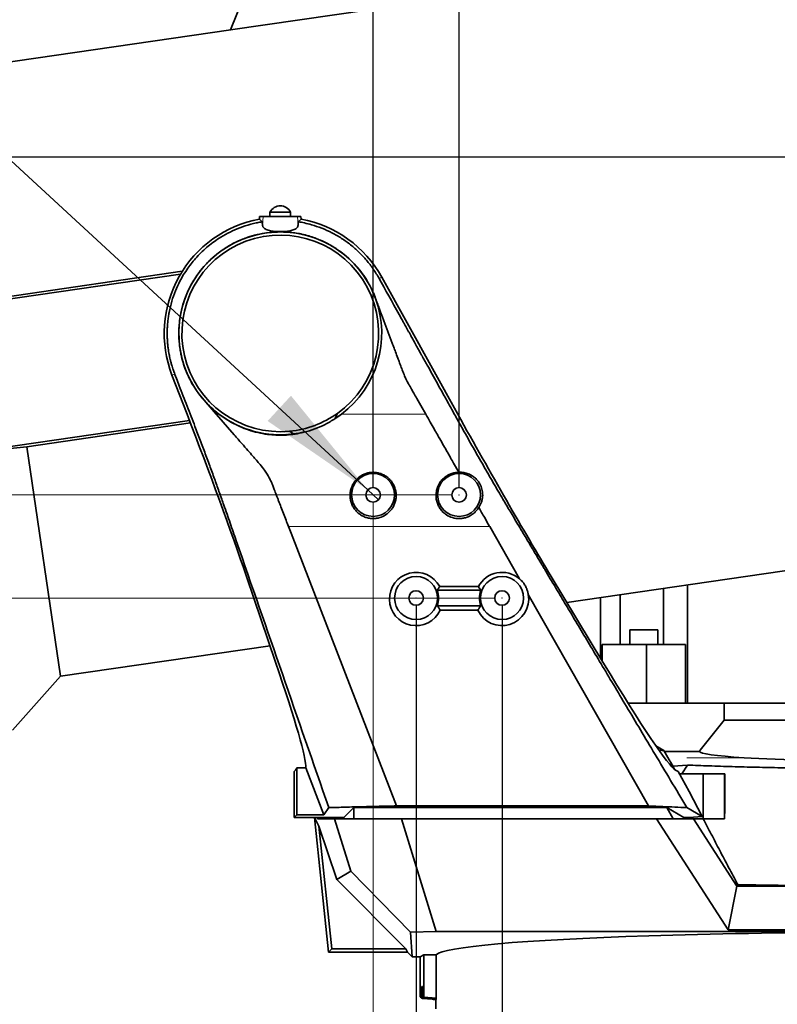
# Model space of a CAD drawing. Header units: millimetres. Extents: x 0 to 12115, y 0 to 8400.
# Tile 80 of 123: x 6491 to 6932, y 3265 to 3838. Entities that reach past the tile are written whole.
import ezdxf

# ---------------------------------------------------------------- set-up
doc = ezdxf.new("R2010")
doc.units = ezdxf.units.MM
doc.header["$LTSCALE"] = 20
doc.header["$PDSIZE"] = -1
doc.layers.add('SVART_TEXT', color=7, linetype='Continuous')
doc.styles.add('SLDTEXTSTYLE0', font='TXT', dxfattribs={"width": 0.605})
doc.dimstyles.new('SLDDIMSTYLE0', dxfattribs={"dimtxt": 70, "dimasz": 70, "dimexe": 0, "dimexo": 0.0625, "dimgap": 17.5, "dimtad": 1, "dimdec": 1, "dimrnd": 1e-09, "dimzin": 12, "dimdsep": 46, "dimtxsty": 'SLDTEXTSTYLE0', "dimsah": 1, "dimcen": 0.09, "dimadec": 0, "dimazin": 3, "dimtfac": 1, "dimtofl": 0, "dimtmove": 0, "dimatfit": 3, "dimfxl": 1, "dimfrac": 2, "dimtolj": 1, "dimtzin": 12, "dimarcsym": 0})
doc.dimstyles.new('SLDDIMSTYLE1', dxfattribs={"dimtxt": 70, "dimasz": 70, "dimexe": 0, "dimexo": 0.0625, "dimgap": 17.5, "dimtad": 1, "dimdec": 1, "dimrnd": 1e-09, "dimzin": 12, "dimdsep": 46, "dimtxsty": 'SLDTEXTSTYLE0', "dimsah": 1, "dimcen": 0.09, "dimadec": 0, "dimazin": 3, "dimtfac": 1, "dimtmove": 0, "dimatfit": 0, "dimfxl": 1, "dimfrac": 2, "dimtolj": 1, "dimtzin": 12, "dimarcsym": 0})
doc.dimstyles.new('SLDDIMSTYLE3', dxfattribs={"dimtxt": 70, "dimasz": 70, "dimexe": 0, "dimexo": 0.0625, "dimgap": 17.5, "dimtad": 0, "dimtih": 1, "dimtoh": 1, "dimdec": 1, "dimrnd": 1e-09, "dimzin": 12, "dimdsep": 46, "dimtxsty": 'SLDTEXTSTYLE0', "dimblk1": 'NONE', "dimsah": 1, "dimcen": 0, "dimadec": 0, "dimazin": 3, "dimtfac": 1, "dimtmove": 0, "dimatfit": 3, "dimldrblk": 'NONE', "dimfxl": 1, "dimfrac": 2, "dimtolj": 1, "dimtzin": 12, "dimarcsym": 0})
doc.dimstyles.new('SLDDIMSTYLE4', dxfattribs={"dimtxt": 70, "dimasz": 70, "dimexe": 0, "dimexo": 0.0625, "dimgap": 17.5, "dimtad": 1, "dimdec": 0, "dimrnd": 1e-09, "dimzin": 12, "dimdsep": 46, "dimtxsty": 'SLDTEXTSTYLE0', "dimsah": 1, "dimcen": 0.09, "dimadec": 0, "dimazin": 3, "dimtfac": 1, "dimtofl": 0, "dimtmove": 0, "dimatfit": 3, "dimfxl": 1, "dimfrac": 2, "dimtolj": 1, "dimtzin": 12, "dimarcsym": 0})
doc.dimstyles.new('SLDDIMSTYLE6', dxfattribs={"dimtxt": 0.18, "dimasz": 70, "dimexe": 0, "dimexo": 0.0625, "dimgap": 0, "dimtad": 0, "dimtih": 1, "dimtoh": 1, "dimdec": 0, "dimrnd": 1e-09, "dimzin": 0, "dimdsep": 46, "dimtxsty": 'Standard', "dimsah": 1, "dimcen": 0.09, "dimadec": 0, "dimazin": 0, "dimtfac": 70, "dimtdec": 0, "dimtofl": 0, "dimtmove": 0, "dimatfit": 3, "dimfxl": 1, "dimfrac": 2, "dimtolj": 1, "dimtzin": 0, "dimarcsym": 0})

# ---------------------------------------------------------------- blocks, each defined once
blk = doc.blocks.new('_D_25')
at = {"layer": 'SVART_TEXT'}
for p, q in [((6722.06, 3497.82), (6722.06, 2773.56)), ((6772.06, 3497.82), (6772.06, 2773.56)), ((6722.06, 2803.56), (6499.25, 2803.56)), ((6772.06, 2803.56), (6722.06, 2803.56)), ((6772.06, 2803.56), (6892.06, 2803.56))]:
    blk.add_line(p, q, dxfattribs=at)
for points in [[(6722.06, 2803.56), (6652.06, 2813.56), (6652.06, 2793.56)], [(6772.06, 2803.56), (6842.06, 2793.56), (6842.06, 2813.56)]]:
    blk.add_solid(points, dxfattribs=at)
at = {"layer": 'SVART_TEXT', "insert": (6499.25, 2893.8), "char_height": 70, "attachment_point": 1, "style": 'SLDTEXTSTYLE0'}
blk.add_mtext('50', dxfattribs=at)
blk = doc.blocks.new('_D_26')
at = {"layer": 'SVART_TEXT'}
for p, q in [((6697.06, 3565.82), (6697.06, 3932.46)), ((6747.06, 3565.82), (6747.06, 3932.46)), ((6697.06, 3902.46), (6499.25, 3902.46)), ((6747.06, 3902.46), (6697.06, 3902.46)), ((6747.06, 3902.46), (6867.06, 3902.46))]:
    blk.add_line(p, q, dxfattribs=at)
for points in [[(6697.06, 3902.46), (6627.06, 3912.46), (6627.06, 3892.46)], [(6747.06, 3902.46), (6817.06, 3892.46), (6817.06, 3912.46)]]:
    blk.add_solid(points, dxfattribs=at)
at = {"layer": 'SVART_TEXT', "insert": (6499.25, 3992.7), "char_height": 70, "attachment_point": 1, "style": 'SLDTEXTSTYLE0'}
blk.add_mtext('50', dxfattribs=at)
blk = doc.blocks.new('_D_30')
at = {"color": 7, "linetype": 'Continuous', "lineweight": 0}
for p, q in [((6722.06, 3497.82), (6722.06, 2592.21)), ((6995.56, 2870.55), (6995.56, 2592.21)), ((6722.06, 2622.21), (6995.56, 2622.21))]:
    blk.add_line(p, q, dxfattribs=at)
at = {"color": 7, "linetype": 'Continuous', "lineweight": 18}
for points in [[(6722.06, 2622.21), (6792.06, 2612.21), (6792.06, 2632.21)], [(6995.56, 2622.21), (6925.56, 2632.21), (6925.56, 2612.21)]]:
    blk.add_solid(points, dxfattribs=at)
at = {"color": 7, "linetype": 'Continuous', "lineweight": 18, "insert": (6738.5, 2712.44), "char_height": 70, "attachment_point": 1, "style": 'SLDTEXTSTYLE0'}
blk.add_mtext('273,5', dxfattribs=at)
blk = doc.blocks.new('_D_33')
at = {"layer": 'SVART_TEXT'}
for p, q in [((7341.56, 4903.31), (5673.56, 4903.31)), ((5703.56, 3758.31), (5703.56, 4903.31)), ((7341.56, 3758.31), (5673.56, 3758.31))]:
    blk.add_line(p, q, dxfattribs=at)
for points in [[(5703.56, 4903.31), (5693.56, 4833.31), (5713.56, 4833.31)], [(5703.56, 3758.31), (5713.56, 3828.31), (5693.56, 3828.31)]]:
    blk.add_solid(points, dxfattribs=at)
at = {"layer": 'SVART_TEXT', "insert": (5613.33, 4223.87), "char_height": 70, "attachment_point": 1, "rotation": 90, "style": 'SLDTEXTSTYLE0'}
blk.add_mtext('1145', dxfattribs=at)
blk = doc.blocks.new('_D_34')
at = {"layer": 'SVART_TEXT'}
for p, q in [((7341.56, 3758.31), (5673.56, 3758.31)), ((5703.56, 2978.31), (5703.56, 3758.31)), ((7197.07, 2978.31), (5673.56, 2978.31))]:
    blk.add_line(p, q, dxfattribs=at)
for points in [[(5703.56, 3758.31), (5693.56, 3688.31), (5713.56, 3688.31)], [(5703.56, 2978.31), (5713.56, 3048.31), (5693.56, 3048.31)]]:
    blk.add_solid(points, dxfattribs=at)
at = {"layer": 'SVART_TEXT', "insert": (5613.33, 3288.11), "char_height": 70, "attachment_point": 1, "rotation": 90, "style": 'SLDTEXTSTYLE0'}
blk.add_mtext('780', dxfattribs=at)
blk = doc.blocks.new('_D_35')
at = {"layer": 'SVART_TEXT'}
for p, q in [((7130.56, 5299.46), (5533.56, 5299.46)), ((5563.56, 5299.46), (5563.56, 2978.31)), ((7197.07, 2978.31), (5533.56, 2978.31))]:
    blk.add_line(p, q, dxfattribs=at)
for points in [[(5563.56, 5299.46), (5553.56, 5229.46), (5573.56, 5229.46)], [(5563.56, 2978.31), (5573.56, 3048.31), (5553.56, 3048.31)]]:
    blk.add_solid(points, dxfattribs=at)
at = {"layer": 'SVART_TEXT', "insert": (5473.33, 4031.94), "char_height": 70, "attachment_point": 1, "rotation": 90, "style": 'SLDTEXTSTYLE0'}
blk.add_mtext('2321', dxfattribs=at)
blk = doc.blocks.new('_D_47')
at = {"color": 7, "linetype": 'Continuous', "lineweight": 0}
for p, q in [((6768.06, 3501.82), (5813.56, 3501.82)), ((5843.56, 3501.82), (5843.56, 2978.31)), ((6636.22, 2978.31), (5813.56, 2978.31))]:
    blk.add_line(p, q, dxfattribs=at)
at = {"color": 7, "linetype": 'Continuous', "lineweight": 18}
for points in [[(5843.56, 3501.82), (5833.56, 3431.82), (5853.56, 3431.82)], [(5843.56, 2978.31), (5853.56, 3048.31), (5833.56, 3048.31)]]:
    blk.add_solid(points, dxfattribs=at)
at = {"color": 7, "linetype": 'Continuous', "lineweight": 18, "insert": (5753.33, 3119.76), "char_height": 70, "attachment_point": 1, "rotation": 90, "style": 'SLDTEXTSTYLE0'}
blk.add_mtext('523,5', dxfattribs=at)
blk = doc.blocks.new('_D_48')
at = {"color": 7, "linetype": 'Continuous', "lineweight": 0}
for p, q in [((5843.56, 3561.82), (5843.56, 3681.82)), ((6743.06, 3561.82), (5813.56, 3561.82)), ((5843.56, 3501.82), (5843.56, 3561.82)), ((6768.06, 3501.82), (5813.56, 3501.82)), ((5843.56, 3501.82), (5843.56, 3381.82))]:
    blk.add_line(p, q, dxfattribs=at)
at = {"color": 7, "linetype": 'Continuous', "lineweight": 18}
for points in [[(5843.56, 3561.82), (5853.56, 3631.82), (5833.56, 3631.82)], [(5843.56, 3501.82), (5833.56, 3431.82), (5853.56, 3431.82)]]:
    blk.add_solid(points, dxfattribs=at)
at = {"color": 7, "linetype": 'Continuous', "lineweight": 18, "insert": (5753.33, 3478.35), "char_height": 70, "attachment_point": 1, "rotation": 90, "style": 'SLDTEXTSTYLE0'}
blk.add_mtext('60', dxfattribs=at)
blk = doc.blocks.new('_D_49')
at = {"color": 7, "linetype": 'Continuous', "lineweight": 0}
for p, q in [((6697.06, 3557.82), (6697.06, 2592.21)), ((6722.06, 3497.82), (6722.06, 2592.21)), ((6697.06, 2622.21), (6499.25, 2622.21)), ((6697.06, 2622.21), (6722.06, 2622.21)), ((6722.06, 2622.21), (6842.06, 2622.21))]:
    blk.add_line(p, q, dxfattribs=at)
at = {"color": 7, "linetype": 'Continuous', "lineweight": 18}
for points in [[(6697.06, 2622.21), (6627.06, 2632.21), (6627.06, 2612.21)], [(6722.06, 2622.21), (6792.06, 2612.21), (6792.06, 2632.21)]]:
    blk.add_solid(points, dxfattribs=at)
at = {"color": 7, "linetype": 'Continuous', "lineweight": 18, "insert": (6499.25, 2712.44), "char_height": 70, "attachment_point": 1, "style": 'SLDTEXTSTYLE0'}
blk.add_mtext('25', dxfattribs=at)
blk = doc.blocks.new('SW_SYMBOL_HOLE_DEPTH')
at = {"layer": 'SVART_TEXT', "color": 0}
for p, q in [((0, 17500), (16000, 17500)), ((8000, 17500), (8000, 1500)), ((2000, 11100), (8000, 1500)), ((14000, 11100), (8000, 1500))]:
    blk.add_line(p, q, dxfattribs=at)
blk = doc.blocks.new('_D_50')
at = {"color": 7, "linetype": 'Continuous', "lineweight": 0}
for p, q in [((6329.69, 3900.86), (5753.93, 3900.86)), ((6693.94, 3564.71), (6329.69, 3900.86)), ((6700.18, 3558.94), (6693.94, 3564.71))]:
    blk.add_line(p, q, dxfattribs=at)
at = {"color": 7, "linetype": 'Continuous', "lineweight": 18}
blk.add_solid([(6693.94, 3564.71), (6649.28, 3619.53), (6635.71, 3604.83)], dxfattribs=at)
at = {"color": 7, "linetype": 'Continuous', "lineweight": 18, "xscale": 0.0045117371, "yscale": 0.0045117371, "zscale": 0.0045117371}
blk.add_blockref('SW_SYMBOL_HOLE_DEPTH', (6096.06, 3910.97), dxfattribs=at)
at = {"color": 7, "linetype": 'Continuous', "lineweight": 18, "char_height": 70, "attachment_point": 1, "style": 'SLDTEXTSTYLE0'}
for s, insert in [('4x M', (5753.93, 3991.29)), ('10', (5962.38, 3991.29)), ('20', (6192.74, 3991.29))]:
    blk.add_mtext(s, dxfattribs=dict(at, insert=insert))
blk = doc.blocks.new('_None')

msp = doc.modelspace()

# ---------------------------------------------------------------- linework, layer by layer
at = {"color": 7, "linetype": 'Continuous', "lineweight": 35}
for p, q in [((6625.779798, 3861.483855), (6614.195181, 3832.371893)), ((6694.675383, 3844.113758), (6614.195181, 3832.371893)), ((6614.252613, 3832.516218), (6463.523994, 3810.525281)), ((6637.061545, 3726.424297), (6637.061545, 3723.824297)), ((6637.097487, 3726.424297), (6637.061545, 3726.424297)), ((6649.061545, 3726.424297), (6637.097487, 3726.424297)), ((6649.061545, 3723.824297), (6649.061545, 3726.424297)), ((6630.969281, 3722.248161), (6631.051996, 3723.824297)), ((6632.621317, 3720.776913), (6630.969281, 3722.248161)), ((6631.051996, 3723.824297), (6633.018668, 3723.824297)), ((6632.621432, 3720.775106), (6632.749404, 3718.679401)), ((6633.018668, 3723.824297), (6653.104423, 3723.824297)), ((6653.104423, 3723.824297), (6655.071094, 3723.824297)), ((6653.373713, 3718.678889), (6653.501551, 3720.77715)), ((6655.153809, 3722.248161), (6653.501716, 3720.776862)), ((6655.071094, 3723.824297), (6655.153809, 3722.248161)), ((6585.014952, 3690.305388), (6451.390126, 3670.809852)), ((6483.018131, 3676.910048), (6586.015829, 3691.937161)), ((6701.751304, 3685.63991), (6700.599362, 3687.718029)), ((6702.111996, 3688.556496), (6746.308276, 3608.824297)), ((6695.324486, 3683.208851), (6694.952174, 3683.928542)), ((6697.195226, 3679.321294), (6696.98814, 3679.766962)), ((6697.195226, 3679.321294), (6697.588241, 3678.469362)), ((6698.354284, 3676.528707), (6698.486789, 3676.081429)), ((6588.829773, 3608.824297), (6580.072652, 3631.518906)), ((6581.686144, 3632.141501), (6581.763776, 3631.940355)), ((6581.763777, 3631.940352), (6583.060672, 3628.579342)), ((6583.060672, 3628.579342), (6584.340143, 3625.263608)), ((6593.968608, 3623.091592), (6594.357243, 3622.519347)), ((6594.357243, 3622.519347), (6595.715026, 3620.615834)), ((6595.715026, 3620.615834), (6595.840835, 3620.446232)), ((6598.743275, 3616.870421), (6595.840835, 3620.446232)), ((6598.742846, 3616.870225), (6602.24791, 3612.864267)), ((6724.771319, 3613.941117), (6722.52829, 3617.885535)), ((6602.24791, 3612.864267), (6605.7665, 3608.824297)), ((6727.639054, 3608.894826), (6724.771319, 3613.941117)), ((6463.661501, 3586.700321), (6590.238285, 3605.167564)), ((6605.7665, 3608.824297), (6605.911921, 3608.658178)), ((6605.911921, 3608.658178), (6616.317512, 3596.726076)), ((6607.393163, 3608.823283), (6614.725439, 3604.026375)), ((6674.85069, 3606.110345), (6676.306706, 3609.261102)), ((6674.851441, 3606.102869), (6678.729928, 3608.823283)), ((6674.863485, 3606.12555), (6676.306706, 3609.261102)), ((6727.679126, 3608.824297), (6727.639054, 3608.894826)), ((6590.778856, 3603.760685), (6495.714004, 3589.890956)), ((6648.49675, 3598.869663), (6650.728198, 3597.321722)), ((6650.808432, 3597.274227), (6648.49675, 3598.869663)), ((6656.978057, 3598.426948), (6657.032618, 3598.284252)), ((6495.714004, 3589.890956), (6463.661501, 3586.700321)), ((6495.714004, 3589.890956), (6515.20814, 3456.275723)), ((6746.92579, 3574.960284), (6743.908849, 3580.269243)), ((6647.838865, 3543.444057), (6647.821665, 3543.491121)), ((6649.354582, 3539.514035), (6647.838865, 3543.444057)), ((6764.811706, 3543.491015), (6764.862685, 3543.402265)), ((6764.862685, 3543.402265), (6782.121083, 3513.037116)), ((6710.588083, 3380.824297), (6649.354582, 3539.514035)), ((6809.783581, 3499.253561), (7002.412563, 3527.357659)), ((6640.373195, 3464.493565), (6623.37716, 3514.426238)), ((6800.637008, 3514.426238), (6830.738013, 3464.493565)), ((6735.788589, 3508.428499), (6758.334502, 3508.428499)), ((6865.989291, 3474.714297), (6865.989291, 3507.453837)), ((6879.977918, 3440.714297), (6879.977918, 3509.494743)), ((6759.727939, 3506.324297), (6734.395151, 3506.324297)), ((6787.323, 3503.884645), (6857.265829, 3380.824297)), ((6829.345129, 3466.804133), (6829.345129, 3502.107543)), ((6840.672896, 3474.714297), (6840.672896, 3503.760236)), ((6734.395151, 3497.324297), (6759.727939, 3497.324297)), ((6758.021772, 3494.71693), (6736.101318, 3494.71693)), ((6846.335929, 3483.214297), (6846.335929, 3474.714297)), ((6854.470929, 3483.214297), (6846.335929, 3483.214297)), ((6862.605929, 3483.214297), (6854.470929, 3483.214297)), ((6862.605929, 3474.714297), (6862.605929, 3483.214297)), ((6515.20814, 3456.275723), (6637.116357, 3474.061834)), ((6830.356885, 3465.125795), (6830.356885, 3474.714297)), ((6830.356885, 3474.714297), (6856.010337, 3474.714297)), ((6856.010337, 3474.714297), (6856.010337, 3440.714297)), ((6856.010337, 3474.714297), (6878.728504, 3474.714297)), ((6878.728504, 3474.714297), (6878.728504, 3440.714297)), ((6487.265852, 3424.913162), (6515.20814, 3456.275723)), ((6845.3262, 3440.714297), (6901.193913, 3440.714297)), ((6901.193913, 3430.714297), (6901.193913, 3440.714297)), ((6901.193913, 3440.714297), (7017.794186, 3440.714297)), ((7012.320282, 3430.714297), (6901.193913, 3430.714297)), ((6861.534549, 3415.827228), (6866.115426, 3413.128886)), ((6866.450395, 3412.552258), (6886.888983, 3412.552258)), ((6879.858584, 3404.625443), (6871.470737, 3403.896786)), ((6879.858584, 3404.625443), (6876.578976, 3399.414297)), ((6651.061545, 3400.824297), (6651.948259, 3401.711011)), ((6651.061545, 3374.142305), (6651.061545, 3400.824297)), ((6652.633779, 3375.714538), (6652.633779, 3402.90465)), ((6652.633779, 3402.90465), (6657.951527, 3402.90465)), ((6668.443318, 3375.714538), (6657.951527, 3402.90465)), ((6872.922236, 3401.711011), (6874.427577, 3400.824297)), ((6874.427577, 3400.824297), (6880.83494, 3389.265109)), ((6889.106891, 3399.414297), (6875.209153, 3399.414297)), ((6889.106891, 3399.414297), (6889.106891, 3373.414297)), ((6901.552839, 3399.414297), (6889.106891, 3399.414297)), ((6901.552839, 3373.285927), (6901.552839, 3399.414297)), ((6901.582178, 3399.414297), (6901.552839, 3399.414297)), ((6888.422928, 3374.61043), (6880.83494, 3389.265109)), ((6710.588083, 3380.824297), (6857.265829, 3380.824297)), ((6651.061545, 3374.142305), (6652.633779, 3375.714538)), ((6652.633779, 3375.714538), (6668.443318, 3375.714538)), ((6668.443318, 3375.714538), (6671.265186, 3379.828068)), ((6680.061545, 3374.142305), (6685.878809, 3379.959568)), ((6685.878809, 3379.959568), (6867.244282, 3379.959568)), ((6685.878809, 3379.959568), (6685.878809, 3373.414297)), ((6867.244282, 3379.959568), (6867.893648, 3379.95779)), ((6867.893648, 3379.95779), (6871.520765, 3373.414297)), ((6877.753681, 3374.142305), (6867.893648, 3379.95779)), ((6879.565137, 3379.828068), (6888.422928, 3374.61043)), ((6651.061545, 3374.142305), (6680.061545, 3374.142305)), ((6671.12282, 3295.664433), (6662.874464, 3374.142305)), ((6665.522047, 3369.039846), (6662.971738, 3374.142305)), ((6664.514438, 3374.142305), (6664.758026, 3373.414297)), ((6664.758026, 3373.414297), (6664.758026, 3374.142305)), ((6664.758026, 3373.414297), (6666.902083, 3373.414297)), ((6666.902083, 3374.142305), (6666.902083, 3373.414297)), ((6674.600836, 3373.414297), (6666.902083, 3373.414297)), ((6684.010763, 3342.942831), (6674.600836, 3373.414297)), ((6674.600836, 3373.414297), (6685.778883, 3373.414297)), ((6680.061545, 3374.142305), (6680.061545, 3373.414297)), ((6685.878809, 3373.414297), (6685.778883, 3373.414297)), ((6690.221283, 3373.414297), (6685.878809, 3373.414297)), ((6690.221283, 3373.414297), (6713.528694, 3373.414297)), ((6713.528694, 3373.414297), (6733.817583, 3307.714297)), ((6861.955179, 3373.414297), (6713.528694, 3373.414297)), ((6903.549263, 3308.794275), (6861.955179, 3373.414297)), ((6861.955179, 3373.414297), (6883.387418, 3373.414297)), ((6877.753681, 3374.142305), (6880.83494, 3374.142305)), ((6878.155959, 3373.414297), (6877.753681, 3374.142305)), ((6880.83494, 3374.142305), (6888.422928, 3374.61043)), ((6883.387418, 3373.414297), (6908.692245, 3334.101051)), ((6889.106891, 3373.414297), (6883.387418, 3373.414297)), ((6897.561545, 3373.414297), (6889.106891, 3373.414297)), ((6897.561545, 3373.414297), (6901.552839, 3373.285927)), ((6665.522047, 3369.039846), (6675.92763, 3337.940837)), ((6665.522047, 3369.039846), (6673.013424, 3297.764161)), ((6684.010763, 3342.942831), (6675.92763, 3337.940837)), ((6718.866504, 3307.362646), (6684.010763, 3342.942831)), ((6675.92763, 3337.940837), (6716.104306, 3297.764161)), ((6908.692245, 3334.101051), (6909.207404, 3335.011591)), ((6908.692245, 3334.101051), (6903.549263, 3308.794275)), ((6908.692245, 3334.101051), (7066.832515, 3334.101051)), ((6733.817583, 3307.714297), (6718.866504, 3307.362646)), ((6718.866504, 3307.362646), (6719.695506, 3292.987711)), ((7102.373966, 3307.714297), (6733.817583, 3307.714297)), ((7099.696827, 3308.794275), (6903.549263, 3308.794275)), ((6673.013424, 3297.764161), (6671.12282, 3295.664433)), ((6671.12282, 3295.664433), (6717.018784, 3295.664433)), ((6673.013424, 3297.764161), (6716.104306, 3297.764161)), ((6717.018784, 3295.664433), (6716.104306, 3297.764161)), ((6717.018784, 3295.664433), (6719.695506, 3292.987711)), ((6719.695506, 3292.987711), (6724.511681, 3292.987711)), ((6726.611409, 3294.245498), (6724.511681, 3292.987711)), ((6724.511681, 3269.779138), (6724.511681, 3292.987711)), ((6726.611409, 3294.245498), (6733.836499, 3294.245498)), ((6726.611409, 3294.245498), (6726.611409, 3269.595435)), ((6733.836499, 3294.245498), (6733.836499, 3268.963322)), ((6725.342824, 3275.714297), (6725.342824, 3268.872105)), ((6725.342824, 3275.714297), (6725.780267, 3275.714297)), ((6725.780267, 3275.714297), (6725.780267, 3268.833834)), ((6725.342824, 3268.872105), (6724.511681, 3269.779138)), ((6725.342824, 3268.872105), (6725.780267, 3268.833834)), ((6726.611409, 3269.595435), (6725.780267, 3268.833834)), ((6725.780267, 3268.833834), (6731.561545, 3268.328037)), ((6726.611409, 3269.595435), (6733.836499, 3268.963322)), ((6733.565807, 3268.064364), (6733.565807, 3262.714297))]:
    msp.add_line(p, q, dxfattribs=at)
at = {"color": 8, "linetype": 'Continuous', "lineweight": 18}
for p, q in [((6633.018668, 3723.824297), (6632.749404, 3718.679401)), ((6653.104423, 3723.824297), (6653.373713, 3718.678889)), ((6702.111996, 3688.556496), (6700.59937, 3687.718034)), ((6580.072652, 3631.518906), (6581.686064, 3632.14147)), ((6605.766816, 3608.824297), (6607.393932, 3608.824297)), ((6678.729159, 3608.824297), (6727.678899, 3608.824297)), ((6647.822011, 3543.491101), (6675.101396, 3543.491101)), ((6675.101396, 3543.491178), (6762.506447, 3543.491178)), ((6762.506447, 3543.491101), (6764.811926, 3543.491101)), ((6912.82122, 3408.883713), (6879.551544, 3408.883713))]:
    msp.add_line(p, q, dxfattribs=at)
at = {"color": 7, "linetype": 'Continuous', "lineweight": 35, "flags": 128}
msp.add_lwpolyline([(6886.888983, 3412.552258), (6887.389496, 3413.187826), (6901.193913, 3430.714297)], dxfattribs=at)
at = {"color": 7, "linetype": 'Continuous', "lineweight": 35}
for centre, radius in [((6697.061545, 3561.824297), 12.5), ((6747.061545, 3561.824297), 12.5), ((6697.061545, 3561.824297), 4.25), ((6747.061545, 3561.824297), 4.25), ((6722.061545, 3501.824297), 12.5), ((6772.061545, 3501.824297), 12.5), ((6722.061545, 3501.824297), 4.25), ((6772.061545, 3501.824297), 4.25)]:
    msp.add_circle(centre, radius, dxfattribs=at)
for centre, radius, start, end in [((6643.180934, 3723.025315), 7, 90.977260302, 150.950252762), ((6642.942156, 3723.025315), 7, 29.049747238, 89.022739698), ((6643.061545, 3655.824297), 67.515573, 100.317535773, 201.1), ((6643.061545, 3655.824297), 67.515573, 29, 79.682464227), ((6643.061545, 3655.824297), 59.002786, 27.653483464, 214.365080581), ((6643.061545, 3655.824297), 57.213388, 305.526053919, 275.451251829), ((6643.061545, 3655.824297), 59.002786, 20.080467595, 23.940561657), ((6643.061545, 3655.824297), 59.002786, 307.194331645, 20.081748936), ((6643.061545, 3655.824297), 59.002786, 216.635732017, 221.313990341), ((6643.061545, 3655.824297), 59.002786, 221.313990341, 232.805668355), ((6643.061545, 3655.824297), 59.002786, 232.805668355, 277.465958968), ((6643.061545, 3655.824297), 57.213388, 275.451251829, 305.526053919), ((6643.061545, 3655.824297), 59.002786, 302.614942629, 307.194331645), ((6643.061545, 3655.824297), 59.06035, 277.537149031, 283.62888367), ((6722.061545, 3501.824297), 13.128893, 339.955158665, 20.044841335), ((6772.061545, 3501.824297), 13.128893, 159.955158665, 200.044841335)]:
    msp.add_arc(centre, radius, start, end, dxfattribs=at)
for centre, major_axis, ratio, start_param, end_param in [((6580.403666, 3608.824297), (-58.02916, 149.973183), 0.0488765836, 4.012800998, 4.6934794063), ((6623.537054, 3608.824297), (-15.756557, 113.692639), 0.4411739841, 4.6274287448, 4.6274943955), ((6348.427116, 3623.061197), (338.053973, 37.591316), 0.4902882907, 5.9602062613, 5.9603403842), ((6755.296373, 3608.824297), (-83.348194, 149.951403), 0.0458072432, 1.545340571, 2.2260189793), ((6871.803993, 3714.017639), (262.451655, 66.76915), 0.4902882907, 3.5985793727, 3.5991317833), ((6722.061545, 3501.255639), (0, 15.496313), 0.9993264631, 5.1936251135, 10.5599763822), ((6772.061545, 3501.255639), (0, 15.496313), 0.9993264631, 5.5761415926, 7.3727455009), ((6772.061545, 3501.255639), (0, 15.496313), 0.9993264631, 2.0063942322, 4.8828780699), ((6591.669901, 3571.478032), (-65.766381, 169.969607), 0.0488765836, 3.2523259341, 4.012800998), ((6779.35196, 3571.478032), (-94.461287, 169.944923), 0.0458072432, 2.2260189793, 3.0637770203), ((6995.621545, 3421.991406), (213, 0), 0.0524077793, 4.042320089, 4.058837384), ((6995.621545, 3161.213248), (-212.776306, 384.913593), 0.025354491, 5.3738383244, 5.4117748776), ((6995.561545, 3412.579291), (108.673785, 0), 0.0524523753, 3.1463351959, 3.8469743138), ((6995.561545, 3412.579291), (108.673785, 0), 0.0524523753, 3.8469743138, 4.7561738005), ((6651.481981, 3571.478032), (0, 170), 0.0524077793, 3.1939525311, 3.2712355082), ((6995.561545, 3293.616604), (262, 0), 0.0524077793, 1.155993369, 3.0957750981), ((6731.561545, 3268.10848), (2.499926, -0.220402), 0.0871506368, 0.6483381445, 1.5784796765), ((6995.561545, 3245.011473), (261.992267, -23.098142), 0.0871506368, 3.1034584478, 3.1435725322)]:
    msp.add_ellipse(centre, major_axis=major_axis, ratio=ratio, start_param=start_param, end_param=end_param, dxfattribs=at)
for points, knots in [([(6632.621234, 3720.7769), (6632.255727, 3720.716221), (6631.03062, 3720.512836), (6628.77305, 3720.061142), (6624.723383, 3719.070895), (6619.652597, 3717.415447), (6613.846219, 3714.87371), (6608.930129, 3712.149649), (6604.68057, 3709.318254), (6601.070725, 3706.534129), (6597.662155, 3703.506799), (6593.584677, 3699.346513), (6589.026693, 3693.677815), (6584.964567, 3686.996109), (6581.969694, 3680.499129), (6579.853893, 3674.446851), (6578.618457, 3669.337006), (6577.955355, 3665.384561), (6577.620504, 3662.724494), (6577.396669, 3660.090197), (6577.279717, 3657.486216), (6577.265424, 3654.916855), (6577.349458, 3652.386045), (6577.528157, 3649.886738), (6577.787013, 3647.526881), (6578.094575, 3645.412164), (6578.394965, 3643.705607), (6578.703721, 3642.1628), (6579.061167, 3640.563844), (6579.534511, 3638.691351), (6580.061499, 3636.851534), (6580.626832, 3635.072634), (6581.14794, 3633.559646), (6581.525613, 3632.564154), (6581.685984, 3632.141439)], [0, 0, 0, 0, 0.0094964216, 0.0318300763, 0.0589900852, 0.1163221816, 0.1682821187, 0.2212335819, 0.2601507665, 0.2990679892, 0.3379852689, 0.3769026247, 0.448272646, 0.523894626, 0.5766951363, 0.6313871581, 0.6879704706, 0.7111874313, 0.734086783, 0.7566685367, 0.7789327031, 0.8008792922, 0.822508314, 0.8438197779, 0.8650874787, 0.8833419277, 0.8985829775, 0.9094951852, 0.9236675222, 0.9405729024, 0.9589917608, 0.9727105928, 0.988412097, 1, 1, 1, 1]), ([(6632.749404, 3718.679401), (6632.896046, 3718.157843), (6633.115302, 3717.378016), (6634.250458, 3716.55045), (6635.700066, 3715.877805), (6638.086892, 3715.317299), (6641.42857, 3715.022279), (6644.881674, 3715.030679), (6648.110983, 3715.332629), (6650.785142, 3715.965675), (6652.636935, 3716.96451), (6653.290703, 3717.952607), (6653.3603, 3718.561539), (6653.373713, 3718.678889)], [0, 0, 0, 0, 0.1180619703, 0.1765246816, 0.236940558, 0.3470204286, 0.4516184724, 0.5546897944, 0.6576002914, 0.7606673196, 0.8650495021, 0.9739930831, 1, 1, 1, 1]), ([(6661.145987, 3719.076061), (6659.835414, 3719.428912), (6657.312163, 3720.108258), (6654.738513, 3720.559845), (6653.501613, 3720.776879)], [0, 0, 0, 0, 0.5193985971, 1, 1, 1, 1]), ([(6700.584545, 3687.744785), (6699.486116, 3689.598307), (6697.289259, 3693.305351), (6693.322753, 3698.422185), (6688.911694, 3703.150775), (6684.047822, 3707.416473), (6678.792675, 3711.189655), (6673.18903, 3714.417074), (6667.30773, 3717.123657), (6663.199902, 3718.425259), (6661.145987, 3719.076061)], [0, 0, 0, 0, 0.1249998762, 0.2499997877, 0.3749997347, 0.499999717, 0.6249997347, 0.7499997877, 0.8749998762, 1, 1, 1, 1]), ([(6625.300775, 3712.13162), (6627.190313, 3712.671122), (6630.986135, 3713.754909), (6634.901544, 3714.257716), (6636.867886, 3714.510228)], [0, 0, 0, 0, 0.49779398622, 1, 1, 1, 1]), ([(6646.042154, 3714.761391), (6644.510764, 3714.805877), (6641.447949, 3714.894851), (6638.394585, 3714.638437), (6636.867886, 3714.510228)], [0, 0, 0, 0, 0.4999943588, 1, 1, 1, 1]), ([(6646.042154, 3714.761391), (6647.284008, 3714.684775), (6649.774558, 3714.531123), (6652.238792, 3714.13797), (6653.474294, 3713.940854)], [0, 0, 0, 0, 0.4986262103, 1, 1, 1, 1]), ([(6653.474294, 3713.940854), (6654.127694, 3713.819021), (6655.473138, 3713.56815), (6656.802811, 3713.243829), (6657.486743, 3713.077011)], [0, 0, 0, 0, 0.4856388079, 1, 1, 1, 1]), ([(6657.486743, 3713.077011), (6658.187195, 3712.890335), (6661.265819, 3712.069858), (6666.591365, 3710.110334), (6673.196484, 3706.755752), (6679.159846, 3702.722024), (6684.132409, 3698.38213), (6688.231807, 3693.981952), (6691.674422, 3689.51487), (6693.810069, 3686.078751), (6694.820591, 3684.176269), (6694.952174, 3683.928542)], [0, 0, 0, 0, 0.0445314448, 0.1957241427, 0.347493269, 0.4986560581, 0.6367688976, 0.7520606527, 0.8675888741, 0.9827584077, 1, 1, 1, 1]), ([(6589.681506, 3681.053863), (6589.81754, 3681.337076), (6591.222785, 3684.262703), (6594.398944, 3689.592567), (6599.646154, 3696.090833), (6605.407379, 3701.477312), (6611.419619, 3705.806112), (6617.684594, 3709.313982), (6622.069229, 3710.969866), (6624.148475, 3711.755105)], [0, 0, 0, 0, 0.0198963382, 0.2055312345, 0.3911907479, 0.5470292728, 0.7035121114, 0.8594019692, 1, 1, 1, 1]), ([(6624.148475, 3711.755105), (6624.340445, 3711.819552), (6624.723531, 3711.94816), (6625.108646, 3712.070557), (6625.300775, 3712.13162)], [0, 0, 0, 0, 0.5011135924, 1, 1, 1, 1]), ([(6879.565137, 3379.828068), (6876.414732, 3385.111625), (6870.265072, 3395.425244), (6861.267313, 3410.51542), (6852.723008, 3424.845102), (6844.632159, 3438.41429), (6836.994765, 3451.222985), (6829.810826, 3463.271186), (6823.026616, 3474.648998), (6816.650303, 3485.342721), (6810.690057, 3495.338655), (6805.757054, 3503.611794), (6801.761373, 3510.312947), (6799.367074, 3514.328423), (6797.869051, 3516.840754), (6797.201403, 3517.960466), (6796.544246, 3519.062582), (6795.897582, 3520.1471), (6795.261411, 3521.214021), (6794.635731, 3522.263349), (6792.796332, 3525.34819), (6789.73923, 3530.475501), (6785.497248, 3537.590112), (6781.163013, 3544.861664), (6776.90936, 3551.985099), (6772.183705, 3559.949695), (6766.98255, 3568.850315), (6761.186505, 3578.895842), (6755.264902, 3589.288367), (6749.992297, 3598.652346), (6745.354244, 3606.972385), (6741.399548, 3614.114533), (6736.735723, 3622.525346), (6732.445449, 3630.265918), (6728.97997, 3636.517787), (6727.247279, 3639.643759), (6726.380937, 3641.206745), (6725.947767, 3641.98824), (6725.731183, 3642.378987), (6725.622891, 3642.574361), (6725.568744, 3642.672047), (6725.541671, 3642.720891), (6725.528135, 3642.745313), (6725.521367, 3642.757523), (6725.517983, 3642.763629), (6725.516291, 3642.766682), (6725.515444, 3642.768208), (6725.515021, 3642.768971), (6725.51481, 3642.769353), (6725.514704, 3642.769543), (6725.514651, 3642.769639), (6725.514625, 3642.769687), (6725.514612, 3642.76971), (6725.514604, 3642.769724), (6725.365575, 3643.038593), (6724.968649, 3643.754682), (6724.176703, 3645.183409), (6723.014743, 3647.279653), (6721.457616, 3650.08879), (6720.051055, 3652.626292), (6718.905021, 3654.693791), (6718.12947, 3656.092919), (6717.311731, 3657.568156), (6716.451803, 3659.119502), (6715.549688, 3660.746957), (6714.605384, 3662.450521), (6710.00122, 3670.75662), (6705.711848, 3678.494878), (6701.751304, 3685.63991)], [0, 0, 0, 0, 0.0551514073, 0.1076567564, 0.1575160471, 0.2047292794, 0.2492964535, 0.2912175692, 0.3304926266, 0.3680621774, 0.4028426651, 0.4348340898, 0.4544205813, 0.4727921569, 0.4767494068, 0.4806454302, 0.4844802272, 0.4882537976, 0.4919661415, 0.4956172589, 0.4992071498, 0.5241675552, 0.5491279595, 0.5734570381, 0.5999612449, 0.623921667, 0.6549446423, 0.6860963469, 0.717565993, 0.7489875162, 0.7691938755, 0.7907834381, 0.8117041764, 0.8430867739, 0.8587780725, 0.8666237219, 0.8705465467, 0.8725079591, 0.8734886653, 0.8739790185, 0.874224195, 0.8743467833, 0.8744080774, 0.8744387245, 0.874454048, 0.8744617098, 0.8744655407, 0.8744674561, 0.8744684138, 0.8744688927, 0.8744691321, 0.8744692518, 0.8744693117, 0.8744693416, 0.8744693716, 0.8768311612, 0.8807597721, 0.8870199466, 0.8952455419, 0.9054365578, 0.9093105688, 0.9134074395, 0.9177271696, 0.9222697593, 0.9270352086, 0.9320235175, 0.9372346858, 1, 1, 1, 1]), ([(6588.073753, 3677.325511), (6588.350081, 3678.014182), (6588.854262, 3679.270716), (6589.424018, 3680.49884), (6589.681506, 3681.053863)], [0, 0, 0, 0, 0.5480724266, 1, 1, 1, 1]), ([(6696.98814, 3679.766962), (6696.695901, 3680.392323), (6696.156337, 3681.546938), (6695.585943, 3682.686499), (6695.324486, 3683.208851)], [0, 0, 0, 0, 0.5416196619, 1, 1, 1, 1]), ([(6697.588241, 3678.469362), (6697.749995, 3678.108494), (6698.034998, 3677.472663), (6698.257894, 3676.813681), (6698.354284, 3676.528707)], [0, 0, 0, 0, 0.5675535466, 1, 1, 1, 1]), ([(6584.694131, 3664.514941), (6585.074917, 3666.696523), (6585.837028, 3671.062777), (6587.327826, 3675.236949), (6588.073753, 3677.325511)], [0, 0, 0, 0, 0.4996463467, 1, 1, 1, 1]), ([(6722.52829, 3617.885535), (6721.91784, 3618.958335), (6720.86385, 3620.81061), (6719.533321, 3623.149086), (6718.715356, 3624.58691), (6718.329178, 3625.265982), (6718.219595, 3625.458889), (6718.207856, 3625.479629), (6718.207849, 3625.479642), (6718.207835, 3625.479666), (6718.207808, 3625.479713), (6718.207755, 3625.479808), (6718.207648, 3625.479997), (6718.207434, 3625.480375), (6718.207006, 3625.481131), (6718.20615, 3625.482643), (6718.204439, 3625.485666), (6718.20102, 3625.491708), (6718.19419, 3625.503777), (6718.180566, 3625.527856), (6718.153464, 3625.575775), (6718.099842, 3625.670658), (6717.994922, 3625.856601), (6717.794367, 3626.213191), (6717.430164, 3626.865092), (6716.848726, 3627.923407), (6716.185362, 3629.17482), (6715.565392, 3630.538952), (6715.008731, 3631.873051), (6714.308698, 3633.719154), (6713.461553, 3636.024829), (6712.449606, 3638.733646), (6711.318289, 3641.755621), (6710.184093, 3644.77646), (6709.169208, 3647.483947), (6708.350749, 3649.67151), (6707.611276, 3651.653128), (6706.830871, 3653.741858), (6706.050368, 3655.830552), (6705.269566, 3657.919134), (6704.488525, 3660.007627), (6703.707203, 3662.096014), (6702.921773, 3664.194861), (6702.155633, 3666.24044), (6701.363575, 3668.358818), (6700.5019, 3670.66463), (6699.526776, 3673.282335), (6698.832779, 3675.129154), (6698.474517, 3676.082536)], [0, 0, 0, 0, 0.0586910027, 0.1013346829, 0.1279310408, 0.1373472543, 0.1384800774, 0.1384802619, 0.1384804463, 0.1384808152, 0.138481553, 0.1384830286, 0.1384859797, 0.1384918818, 0.1385036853, 0.1385272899, 0.1385744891, 0.1386688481, 0.1388574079, 0.1392338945, 0.1399843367, 0.1414750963, 0.1444161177, 0.1501361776, 0.1609284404, 0.1799222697, 0.2075568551, 0.2282440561, 0.2511452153, 0.276283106, 0.3221148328, 0.3679465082, 0.413778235, 0.4755467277, 0.5213754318, 0.5512643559, 0.5866054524, 0.6219465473, 0.6572876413, 0.6926287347, 0.7279698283, 0.7633109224, 0.7986520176, 0.8345273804, 0.8671747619, 0.9061897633, 0.9515723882, 1, 1, 1, 1]), ([(6584.619242, 3647.648887), (6584.350152, 3650.04488), (6583.809853, 3654.855732), (6584.192661, 3659.681795), (6584.384815, 3662.104289)], [0, 0, 0, 0, 0.49803935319, 1, 1, 1, 1]), ([(6584.694131, 3664.514941), (6584.636872, 3664.113902), (6584.522354, 3663.311813), (6584.430662, 3662.5068), (6584.384815, 3662.104289)], [0, 0, 0, 0, 0.4999931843, 1, 1, 1, 1]), ([(6584.619242, 3647.648887), (6584.704623, 3647.081367), (6584.87538, 3645.946348), (6585.088661, 3644.818549), (6585.195299, 3644.254661)], [0, 0, 0, 0, 0.50000978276, 1, 1, 1, 1]), ([(6585.195299, 3644.254661), (6585.33601, 3643.561759), (6585.617529, 3642.175474), (6585.976692, 3640.807135), (6586.156336, 3640.122727)], [0, 0, 0, 0, 0.4998257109, 1, 1, 1, 1]), ([(6586.156336, 3640.122727), (6586.610947, 3638.626798), (6587.523173, 3635.625059), (6589.343811, 3631.288048), (6591.438323, 3627.064719), (6593.123341, 3624.418855), (6593.968608, 3623.091592)], [0, 0, 0, 0, 0.2492049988, 0.5000560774, 0.7492098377, 1, 1, 1, 1]), ([(6584.340143, 3625.263608), (6585.863831, 3621.322764), (6588.909994, 3613.444214), (6592.979673, 3602.871685), (6596.500077, 3593.594284), (6599.476095, 3585.653356), (6602.357552, 3577.864142), (6605.123545, 3570.280166), (6607.762059, 3562.938983), (6610.710868, 3554.592371), (6613.890732, 3545.417763), (6634.052384, 3487.101124), (6653.26136, 3431.727556), (6671.265186, 3379.828068)], [0, 0, 0, 0, 0.0422372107, 0.0844407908, 0.1131327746, 0.1418659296, 0.1705542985, 0.1989363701, 0.2273623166, 0.2557426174, 0.2996612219, 0.343599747, 1, 1, 1, 1]), ([(6614.725439, 3604.026375), (6616.333915, 3603.183624), (6619.550782, 3601.498166), (6624.701468, 3599.511275), (6630.067433, 3597.972934), (6635.378196, 3597.004378), (6640.500625, 3596.553445), (6645.441761, 3596.541126), (6650.414645, 3596.971451), (6654.289529, 3597.639954), (6656.473153, 3598.169346), (6657.025364, 3598.303223)], [0, 0, 0, 0, 0.12454655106, 0.24908651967, 0.3781481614, 0.50720327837, 0.61889867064, 0.73059319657, 0.84579727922, 0.9610040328, 1, 1, 1, 1]), ([(6657.032618, 3598.284252), (6659.084421, 3598.877925), (6663.212907, 3600.07247), (6669.198953, 3602.700454), (6672.950451, 3604.963864), (6674.85069, 3606.110345)], [0, 0, 0, 0, 0.3277582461, 0.659490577, 1, 1, 1, 1]), ([(6743.908849, 3580.269243), (6743.301155, 3581.338322), (6742.048133, 3583.542684), (6740.098984, 3586.971643), (6738.027525, 3590.616391), (6736.124987, 3593.965061), (6734.297718, 3597.1777), (6732.452808, 3600.421572), (6730.201909, 3604.383151), (6728.564984, 3607.264819), (6727.679126, 3608.824297)], [0, 0, 0, 0, 0.1140091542, 0.2350785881, 0.3632091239, 0.4984014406, 0.5867142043, 0.6997520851, 0.8375143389, 1, 1, 1, 1]), ([(6647.820725, 3543.491101), (6647.355343, 3544.698085), (6646.415907, 3547.134543), (6644.951634, 3550.931923), (6643.511649, 3554.66401), (6642.311943, 3557.772035), (6641.301008, 3560.372743), (6640.360019, 3562.810753), (6639.394853, 3565.323792), (6638.508471, 3567.663191), (6637.663269, 3569.686139), (6636.28113, 3572.564789), (6634.26558, 3575.938187), (6630.88507, 3580.089311), (6627.570412, 3583.830532), (6624.016135, 3587.917845), (6620.429182, 3592.014168), (6617.77417, 3595.056769), (6616.317512, 3596.726076)], [0, 0, 0, 0, 0.0691800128, 0.1396490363, 0.2114107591, 0.2730090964, 0.3063313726, 0.3494058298, 0.4011272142, 0.4369683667, 0.4697690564, 0.5057345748, 0.588137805, 0.6526141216, 0.752472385, 0.8171968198, 0.8997060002, 1, 1, 1, 1]), ([(6687.292232, 3552.285064), (6687.802475, 3551.78733), (6688.822623, 3550.792193), (6690.676951, 3549.595857), (6692.739608, 3548.690577), (6694.892422, 3548.151831), (6697.038618, 3547.986105), (6699.681498, 3548.181365), (6702.835297, 3549.148808), (6705.544953, 3550.935795), (6707.393694, 3552.843057), (6708.658287, 3554.630592), (6709.642984, 3556.673149), (6710.304823, 3558.993463), (6710.540877, 3561.464926), (6710.314336, 3564.002522), (6709.601459, 3566.469978), (6708.465249, 3568.725859), (6706.939481, 3570.703474), (6705.161735, 3572.316043), (6703.155688, 3573.560012), (6701.049013, 3574.419986), (6698.853976, 3574.898554), (6696.660765, 3575.015967), (6694.496253, 3574.768683), (6692.418488, 3574.190544), (6690.47336, 3573.285587), (6688.692402, 3572.089686), (6687.133071, 3570.625212), (6685.80583, 3568.918232), (6684.77233, 3567.015155), (6684.034796, 3564.923616), (6683.651993, 3562.719002), (6683.636123, 3560.39951), (6684.028709, 3558.070833), (6684.813716, 3555.890569), (6685.891889, 3553.933343), (6686.825496, 3552.834437), (6687.292232, 3552.285064)], [0, 0, 0, 0, 0.0259463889, 0.0518755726, 0.0779811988, 0.1040657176, 0.1272648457, 0.1504638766, 0.1933417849, 0.2386322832, 0.2644279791, 0.2902336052, 0.3196193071, 0.3490073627, 0.3804736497, 0.4119298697, 0.4426888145, 0.4734323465, 0.5017885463, 0.5301342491, 0.5562728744, 0.5824068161, 0.6072281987, 0.632048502, 0.6563248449, 0.6806026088, 0.704904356, 0.7292099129, 0.7540711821, 0.7789387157, 0.8049806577, 0.8310307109, 0.8589180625, 0.8868131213, 0.9169028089, 0.9469938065, 0.9735007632, 1, 1, 1, 1]), ([(6758.53223, 3554.539555), (6758.503025, 3554.491439), (6758.035239, 3553.720732), (6756.964227, 3552.312838), (6755.167558, 3550.691651), (6753.240522, 3549.495128), (6751.297214, 3548.665489), (6749.203193, 3548.153561), (6746.460402, 3547.928725), (6743.140476, 3548.43195), (6739.995842, 3549.909248), (6737.683912, 3551.766293), (6736.04301, 3553.709954), (6734.821736, 3555.837629), (6734.011614, 3558.137626), (6733.61266, 3560.578602), (6733.675728, 3563.107442), (6734.211301, 3565.608566), (6735.217269, 3567.962541), (6736.597229, 3570.036683), (6738.315426, 3571.789911), (6740.230235, 3573.164251), (6742.324873, 3574.153151), (6744.5576, 3574.813243), (6746.120681, 3574.910351), (6746.925744, 3574.960366)], [0, 0, 0, 0, 0.0031764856, 0.0508798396, 0.0985445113, 0.135406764, 0.1722438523, 0.2092907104, 0.2463220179, 0.3125581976, 0.3783385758, 0.4274013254, 0.4734433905, 0.5195074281, 0.5654652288, 0.6114207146, 0.6591595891, 0.7068785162, 0.7523882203, 0.7978759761, 0.8395898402, 0.8812909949, 0.9200620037, 0.9588279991, 1, 1, 1, 1]), ([(6758.532441, 3554.539968), (6759.115833, 3555.54195), (6760.007647, 3557.073651), (6760.63526, 3559.591546), (6760.897353, 3562.121449), (6760.533889, 3565.1661), (6759.238943, 3568.364847), (6757.478785, 3570.745498), (6755.553994, 3572.446651), (6753.49009, 3573.725943), (6751.1209, 3574.62061), (6748.842176, 3575.00653), (6747.454386, 3574.973086), (6746.926265, 3574.960359)], [0, 0, 0, 0, 0.1180466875, 0.1804546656, 0.2428001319, 0.3506582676, 0.4507618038, 0.5590223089, 0.6398848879, 0.7208512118, 0.8275571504, 0.9343771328, 1, 1, 1, 1]), ([(6764.812196, 3543.491101), (6763.809182, 3545.255578), (6761.760953, 3548.858773), (6759.623067, 3552.620279), (6758.5321, 3554.539783)], [0, 0, 0, 0, 0.489697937, 1, 1, 1, 1]), ([(6787.322971, 3503.884431), (6787.193665, 3504.554786), (6786.931291, 3505.914992), (6786.147137, 3507.952409), (6785.022025, 3509.954707), (6783.626035, 3511.709048), (6782.591241, 3512.622274), (6782.121331, 3513.036979)], [0, 0, 0, 0, 0.1701411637, 0.3452310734, 0.5722200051, 0.8057409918, 1, 1, 1, 1]), ([(6735.788589, 3508.428499), (6735.466028, 3507.923724), (6735.0178, 3507.222294), (6734.531494, 3506.520933), (6734.395151, 3506.324297)], [0, 0, 0, 0, 0.7196365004, 1, 1, 1, 1]), ([(6759.727939, 3506.324297), (6759.429383, 3506.759307), (6758.948019, 3507.460677), (6758.503368, 3508.162114), (6758.334502, 3508.428499)], [0, 0, 0, 0, 0.6202289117, 1, 1, 1, 1]), ([(6734.395151, 3497.324297), (6734.693598, 3496.889286), (6735.289842, 3496.020213), (6735.831023, 3495.151042), (6736.101318, 3494.71693)], [0, 0, 0, 0, 0.5005454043, 1, 1, 1, 1]), ([(6758.021772, 3494.71693), (6758.34736, 3495.238392), (6758.890047, 3496.107561), (6759.488522, 3496.97663), (6759.727939, 3497.324297)], [0, 0, 0, 0, 0.5999541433, 1, 1, 1, 1]), ([(7041.959119, 3402.803939), (7040.814566, 3402.786728), (7035.118862, 3402.701081), (7024.604642, 3402.601526), (7010.138699, 3402.506785), (6995.18242, 3402.476996), (6979.716225, 3402.511885), (6964.212177, 3402.61658), (6948.93551, 3402.789741), (6934.139186, 3403.02776), (6919.766046, 3403.3286), (6905.813566, 3403.696545), (6892.33881, 3404.12481), (6884.01311, 3404.458788), (6879.858584, 3404.625443)], [0, 0, 0, 0, 0.0207712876, 0.10336534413, 0.18595938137, 0.27502375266, 0.36408812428, 0.45574136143, 0.54739463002, 0.63643894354, 0.72548330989, 0.81711073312, 0.90873823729, 1, 1, 1, 1]), ([(6901.552839, 3373.285927), (6901.555722, 3376.028749), (6901.561924, 3381.928264), (6901.57169, 3390.666804), (6901.578681, 3396.497705), (6901.582178, 3399.414297)], [0, 0, 0, 0, 0.3027837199, 0.6512553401, 1, 1, 1, 1]), ([(6671.265186, 3379.828068), (6674.476949, 3379.922793), (6680.900477, 3380.112244), (6690.705799, 3380.370206), (6700.585162, 3380.610181), (6707.252334, 3380.752894), (6710.588083, 3380.824297)], [0, 0, 0, 0, 0.252915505, 0.5058310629, 0.7527552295, 1, 1, 1, 1]), ([(6857.265829, 3380.824297), (6860.059818, 3380.701452), (6865.198256, 3380.475527), (6872.627183, 3380.143172), (6877.252455, 3379.933104), (6879.565137, 3379.828068)], [0, 0, 0, 0, 0.3733793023, 0.6866834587, 1, 1, 1, 1]), ([(6909.207404, 3335.011591), (6907.407636, 3338.396538), (6903.806077, 3345.170236), (6898.678579, 3354.924385), (6893.739254, 3364.400053), (6890.651637, 3370.408332), (6889.106891, 3373.414297)], [0, 0, 0, 0, 0.2492777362, 0.4988356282, 0.7492655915, 1, 1, 1, 1]), ([(7110.05985, 3335.644443), (7107.056796, 3335.567639), (7101.050688, 3335.414032), (7091.811805, 3335.206904), (7082.416256, 3335.01729), (7072.799721, 3334.846163), (7062.997899, 3334.694234), (7053.001297, 3334.561995), (7042.888393, 3334.45082), (7032.608116, 3334.360422), (7022.197796, 3334.291751), (7011.649806, 3334.245271), (7001.049491, 3334.221753), (6990.338045, 3334.221362), (6979.558564, 3334.244808), (6968.704482, 3334.292702), (6957.873003, 3334.365051), (6947.460906, 3334.45853), (6937.491584, 3334.569962), (6927.972307, 3334.697002), (6918.5208, 3334.842175), (6912.31573, 3334.955049), (6909.207404, 3335.011591)], [0, 0, 0, 0, 0.0484740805, 0.0969481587, 0.1457254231, 0.1945026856, 0.2442315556, 0.2939604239, 0.3440170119, 0.3940735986, 0.4451188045, 0.4961640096, 0.5475639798, 0.5989639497, 0.6514828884, 0.7040018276, 0.7569074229, 0.8098130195, 0.8571828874, 0.9047293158, 0.9522757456, 1, 1, 1, 1])]:
    msp.add_open_spline(points, degree=3, knots=knots, dxfattribs=at)
at = {"color": 7, "linetype": 'Continuous', "lineweight": 0}
for p in [(6697.061545, 3561.824297), (6747.061545, 3561.824297), (6722.061545, 3501.824297), (6772.061545, 3501.824297)]:
    msp.add_point(p, dxfattribs=at)

# ---------------------------------------------------------------- dimensions: what is measured, and where the dimension line sits
at = {"color": 7, "linetype": 'Continuous', "lineweight": 18}
dim = msp.add_diameter_dim_2p(p1=(6700.184802, 3558.941977), p2=(6693.938288, 3564.706616), text='4x M<> {\\fGDT;x}20', dimstyle='SLDDIMSTYLE3', override={"dimpost": '<>'}, dxfattribs=at)
dim.commit()
dim.dimension.update_dxf_attribs({"geometry": '_D_50', "text_midpoint": (6026.809467, 3956.274285), "dimtype": 163})
for base, p2, dimstyle, picture, middle in [((5843.562866, 3561.824297), (6747.061545, 3561.824297), 'SLDDIMSTYLE1', '_D_48', (5843.562866, 3531.824297)), ((5843.562866, 2978.314297), (6640.220209, 2978.314297), 'SLDDIMSTYLE0', '_D_47', (5843.562866, 3240.069297))]:
    dim = msp.add_linear_dim(base=base, p1=(6772.061545, 3501.824297), p2=p2, angle=90, dimstyle=dimstyle, dxfattribs=at)
    dim.commit()
    dim.dimension.update_dxf_attribs({"geometry": picture, "text_midpoint": middle, "dimtype": 160})
for base, p1, p2, dimstyle, picture, middle in [((6722.061545, 2622.208518), (6697.061545, 3561.824297), (6722.061545, 3501.824297), 'SLDDIMSTYLE1', '_D_49', (6552.720582, 2622.208518)), ((6995.561545, 2622.208518), (6722.061545, 3501.824297), (6995.561545, 2874.548763), 'SLDDIMSTYLE0', '_D_30', (6858.811545, 2622.208518))]:
    dim = msp.add_linear_dim(base=base, p1=p1, p2=p2, dimstyle=dimstyle, dxfattribs=at)
    dim.commit()
    dim.dimension.update_dxf_attribs({"geometry": picture, "text_midpoint": middle, "dimtype": 160})
at = {"layer": 'SVART_TEXT'}
for base, p1, p2, dimstyle, picture, middle in [((5563.562866, 2978.314297), (7134.561545, 5299.459553), (7201.066117, 2978.314297), 'SLDDIMSTYLE4', '_D_35', (5563.562866, 4138.886925)), ((5703.562866, 4903.314297), (7345.561545, 3758.314297), (7345.561545, 4903.314297), 'SLDDIMSTYLE0', '_D_33', (5703.562866, 4330.814297)), ((5703.562866, 3758.314297), (7201.066117, 2978.314297), (7345.561545, 3758.314297), 'SLDDIMSTYLE0', '_D_34', (5703.562866, 3368.314297))]:
    dim = msp.add_linear_dim(base=base, p1=p1, p2=p2, angle=90, dimstyle=dimstyle, dxfattribs=at)
    dim.commit()
    dim.dimension.update_dxf_attribs({"geometry": picture, "text_midpoint": middle, "dimtype": 160})
for base, p1, p2, picture, middle in [((6697.061545, 3902.461782), (6747.061545, 3561.824297), (6697.061545, 3561.824297), '_D_26', (6552.720582, 3902.461782)), ((6722.061545, 2803.562978), (6772.061545, 3501.824297), (6722.061545, 3501.824297), '_D_25', (6552.720582, 2803.562978))]:
    dim = msp.add_linear_dim(base=base, p1=p1, p2=p2, dimstyle='SLDDIMSTYLE1', dxfattribs=at)
    dim.commit()
    dim.dimension.update_dxf_attribs({"geometry": picture, "text_midpoint": middle, "dimtype": 160})

# ---------------------------------------------------------------- leaders
msp.add_leader([(7345.561545, 3758.314297), (6618.888889, 4049.444444)], dimstyle='SLDDIMSTYLE6', dxfattribs=at)

doc.saveas('drawing.dxf')
